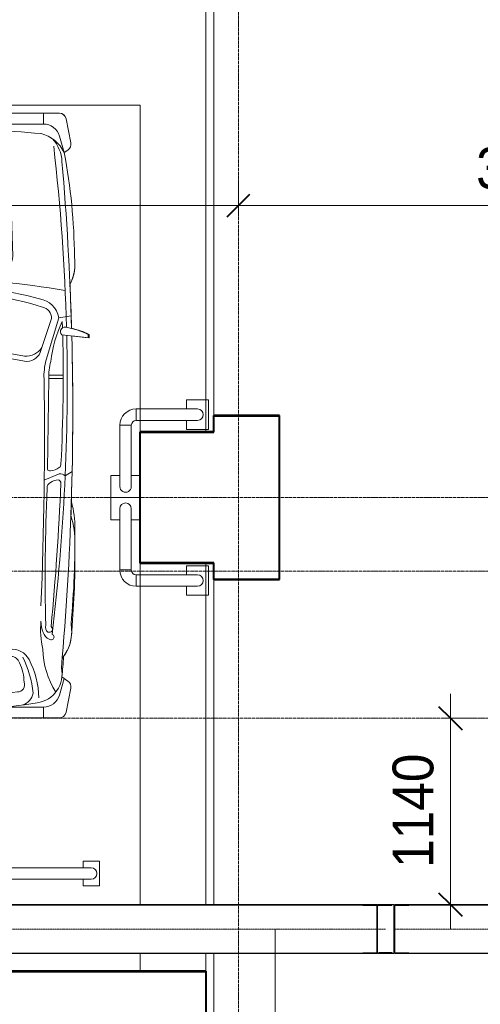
# Model space of a CAD drawing. Header units: millimetres. Extents: x 5617 to 137993, y -10603 to 156644.
# Tile 54 of 79: x 88539 to 91357, y 48350 to 54374. Entities that reach past the tile are written whole.
import ezdxf

# ---------------------------------------------------------------- set-up
doc = ezdxf.new("R2010")
doc.units = ezdxf.units.MM
for name, pattern in [('ADSK_Линия сетки', [25, 20, -2.5, 0, -2.5]), ('Линия сетки', [25, 20, -2.5, 0, -2.5]), ('Осевая', [14, 10, -2, 0, -2])]:
    doc.linetypes.add(name, pattern=pattern)
for name, color, linetype, lineweight in [('Кабельные лотки', 7, 'Continuous', 18), ('Марки кабельных лотков', 7, 'Continuous', 20), ('Опуск', 7, 'Continuous', 18), ('Осевая линия', 7, 'Осевая', 18), ('Оси', 7, 'Continuous', 9), ('Парковка', 7, 'Continuous', 18), ('Перекрытия', 7, 'Continuous', 18), ('Размеры', 7, 'Continuous', 9), ('Размеры-100', 7, 'Continuous', 9), ('Соединительные детали кабельных лотков', 7, 'Continuous', 18), ('Стены разрез', 7, 'Continuous', 40), ('Элементы узлов', 7, 'Continuous', 18)]:
    doc.layers.add(name, color=color, linetype=linetype, lineweight=lineweight)
doc.styles.add('Arial', font='arial.ttf', dxfattribs={"width": 0.9, "height": 250})
doc.dimstyles.new('Основной_2_5_мм', dxfattribs={"dimscale": 304.8, "dimtxt": 255.06485, "dimasz": 0.463911, "dimexe": 0.492126, "dimexo": 0.492126, "dimgap": 0.098425, "dimtad": 1, "dimdec": 0, "dimdsep": 46, "dimtxsty": 'Arial', "dimblk1": 'OBLIQUE', "dimblk2": 'OBLIQUE', "dimsah": 1, "dimcen": 0.09, "dimdle": 0.492126, "dimazin": 2, "dimtfac": 1, "dimtdec": 4, "dimtix": 1, "dimtmove": 0, "dimatfit": 3, "dimfxl": 1, "dimtvp": 1, "dimtolj": 1, "dimtzin": 0, "dimlwd": 20, "dimlwe": 20, "dimarcsym": 2})

# ---------------------------------------------------------------- blocks, each defined once
blk = doc.blocks.new('199_Парковочные места 3 класса и МГН - Малый класс-5604840-МКСС_LB01_-7_650__Кабельные конструкции_Лотки_3')
at = {"layer": 'Парковка'}
blk.add_hatch(color=256, dxfattribs=at).paths.add_polyline_path([(1144.8, 926.6), (1134.8, 924), (1125.8, 918.8), (1118.4, 911.5), (1113.1, 902.5), (1110.4, 892.5), (1110.3, 882.1), (1143.6, 611.1), (925.5, 775.4), (916.5, 780.6), (906.4, 783.2), (894.1, 782.6), (886, 780.4), (877.1, 775.2), (869.7, 767.8), (864.5, 758.8), (861.8, 748.8), (861.8, 738.4), (864.4, 728.4), (869.6, 719.3), (876.9, 711.9), (885.8, 706.7), (1137.1, 600), (885.8, 493.3), (876.9, 488.1), (869.6, 480.7), (864.4, 471.6), (861.8, 461.6), (861.8, 451.2), (864.5, 441.2), (869.7, 432.2), (877.1, 424.8), (886, 419.6), (896.1, 416.9), (906.4, 416.8), (916.5, 419.4), (925.5, 424.6), (1143.6, 588.9), (1110.3, 317.9), (1110.4, 307.5), (1113.1, 297.5), (1118.4, 288.5), (1125.8, 281.2), (1134.8, 276), (1144.8, 273.4), (1155.2, 273.4), (1165.2, 276), (1174.2, 281.2), (1181.6, 288.5), (1186.9, 297.5), (1189.6, 307.5), (1189.7, 317.9), (1156.4, 588.9), (1374.5, 424.6), (1383.5, 419.4), (1393.6, 416.8), (1403.9, 416.9), (1414, 419.6), (1422.9, 424.8), (1430.3, 432.2), (1435.5, 441.2), (1438.2, 451.2), (1438.2, 461.6), (1435.6, 471.6), (1430.4, 480.7), (1423.1, 488.1), (1414.2, 493.3), (1162.9, 600), (1414.2, 706.7), (1423.1, 711.9), (1430.4, 719.3), (1435.6, 728.4), (1438.2, 738.4), (1438.2, 748.8), (1435.5, 758.8), (1430.3, 767.8), (1422.9, 775.2), (1414, 780.4), (1403.9, 783.1), (1393.6, 783.2), (1383.5, 780.6), (1374.5, 775.4), (1156.4, 611.1), (1189.7, 882.1), (1189.6, 892.5), (1186.9, 902.5), (1181.6, 911.5), (1174.2, 918.8), (1165.2, 924), (1155.2, 926.6)])
at = {"layer": 'Парковка', "color": 253, "true_color": 0xaaaaaa}
for p, q in [((2500, 5300), (0, 5300)), ((0, 5300), (0, 5190)), ((2500, 5190), (2500, 5300)), ((0, 4890), (0, 0)), ((2500, 0), (2500, 4890)), ((250, 4775), (350, 4775)), ((250, 4625), (250, 4775)), ((350, 4735), (350, 4775)), ((2150, 4735), (2150, 4775)), ((2150, 4775), (2250, 4775)), ((2250, 4625), (2250, 4775)), ((300, 4735), (2200, 4735)), ((300, 4665), (2200, 4665)), ((350, 4625), (350, 4665)), ((2150, 4625), (2150, 4665)), ((250, 4625), (350, 4625)), ((2150, 4625), (2250, 4625)), ((0, 0), (2500, 0))]:
    blk.add_line(p, q, dxfattribs=at)
for centre, start, end in [((300, 4700), 90, 270), ((2200, 4700), 270, 90)]:
    blk.add_arc(centre, 35, start, end, dxfattribs=at)
at = {"layer": 'Элементы узлов', "color": 253, "true_color": 0xaaaaaa}
for p, q in [((1253.3, 3748), (496.5, 3748)), ((496.5, 3748), (2010.2, 3748)), ((591.7, 3681.4), (591.7, 3748)), ((2010.2, 3748), (1253.3, 3748)), ((1915, 3681.4), (1915, 3748)), ((424.7, 3566.8), (454, 3713.2)), ((424.7, 3566.8), (454, 3713.2)), ((816.7, 3681.4), (591.7, 3681.4)), ((1690, 3681.4), (1915, 3681.4)), ((2082, 3566.8), (2052.7, 3713.2)), ((2052.7, 3713.2), (2082, 3566.8)), ((494.7, 3608.2), (465.9, 3506.7)), ((2012, 3608.2), (2040.8, 3506.7)), ((465.9, 3506.7), (442.7, 3522.5)), ((479.5, 3497.4), (442.7, 3522.5)), ((2064, 3522.5), (2027.2, 3497.4)), ((2040.8, 3506.7), (2064, 3522.5)), ((496.7, 2255.3), (587.9, 2294)), ((2010, 2255.3), (1918.8, 2294)), ((416.9, 2240.4), (459.7, 2267.3)), ((2089.8, 2240.4), (2047, 2267.3)), ((568, 2225.8), (560.3, 1671.7)), ((1938.7, 2225.8), (1946.4, 1671.7)), ((560.3, 1671.7), (471.7, 1671.7)), ((560.3, 1650.8), (471.7, 1650.8)), ((1946.4, 1671.7), (2035, 1671.7)), ((1946.4, 1650.8), (2035, 1650.8)), ((497.9, 1299.9), (575.2, 1557.6)), ((612.2, 1512.7), (542.7, 1304.2)), ((1894.4, 1512.7), (1963.9, 1304.2)), ((2008.8, 1299.9), (1931.5, 1557.6)), ((313.2, 1422.6), (419.1, 1411)), ((313.2, 1401.5), (313.2, 1422.6)), ((319.8, 1422.6), (480.4, 1405)), ((319.8, 1401.5), (319.8, 1422.6)), ((2186.8, 1422.6), (2026.2, 1405)), ((2087.6, 1411.7), (2186.8, 1422.6)), ((2186.8, 1401.5), (2186.8, 1422.6)), ((2186.8, 1422.6), (2186.8, 1401.5)), ((477.4, 1322.2), (476.2, 1361.5)), ((2029.2, 1322.2), (2030.5, 1361.5)), ((422.7, 1287.3), (497.9, 1299.9)), ((2083.9, 1287.3), (2008.8, 1299.9)), ((1253.3, 998.2), (850.5, 1010.2)), ((1656.2, 1010.2), (1253.3, 998.2)), ((802.6, 248.8), (780.5, 923.4)), ((1085.3, 955.9), (1085.3, 842.6)), ((1253.3, 955.9), (1085.3, 955.9)), ((1421.3, 955.9), (1253.3, 955.9)), ((1421.3, 842.6), (1421.3, 955.9)), ((1704, 248.7), (1726.1, 923.4)), ((1143.6, 611.1), (1110.3, 882.1)), ((1189.7, 882.1), (1156.4, 611.1)), ((1085.3, 842.6), (1253.3, 842.6)), ((1253.3, 842.6), (1421.3, 842.6)), ((925.5, 775.4), (1143.6, 611.1)), ((1156.4, 611.1), (1374.5, 775.4)), ((1137.1, 600), (885.8, 706.7)), ((1414.2, 706.7), (1162.9, 600)), ((885.8, 493.3), (1137.1, 600)), ((1143.6, 588.9), (925.5, 424.6)), ((1110.3, 317.9), (1143.6, 588.9)), ((1156.4, 588.9), (1189.7, 317.9)), ((1374.5, 424.6), (1156.4, 588.9)), ((1162.9, 600), (1414.2, 493.3)), ((465.8, 289.4), (442.7, 273.6)), ((442.8, 273.6), (465.9, 289.4)), ((494.7, 187.9), (465.8, 289.4)), ((2011.9, 187.9), (2040.8, 289.4)), ((2040.8, 289.4), (2063.9, 273.6)), ((2040.8, 289.4), (2063.9, 273.6)), ((424.7, 229.3), (453.9, 82.9)), ((454, 82.9), (424.7, 229.3)), ((2082, 229.3), (2052.7, 82.9)), ((2082, 229.3), (2052.7, 82.9)), ((797.1, 114.7), (797.1, 158.9)), ((857, 155.9), (857, 114.7)), ((1649.6, 155.8), (1649.6, 114.7)), ((1709.6, 114.7), (1709.6, 158.9)), ((591.6, 114.7), (1253.3, 114.7)), ((591.6, 48.1), (591.6, 114.7)), ((1253.3, 114.7), (1915, 114.7)), ((1915, 114.7), (1915, 48.1)), ((2010.2, 48), (495.2, 48.1)), ((1253.3, 48.1), (496.4, 48.1)), ((2010.2, 48), (1253.3, 48.1))]:
    blk.add_line(p, q, dxfattribs=at)
for centre, radius, start, end in [((496.5, 3704.7), 43.3, 89.99928, 168.69299), ((496.5, 3704.7), 43.3, 89.99928, 168.69443), ((2010.2, 3704.7), 43.3, 11.30557, 89.99928), ((2010.2, 3704.7), 43.3, 11.30557, 89.99928), ((591.7, 3580.6), 100.8, 89.99928, 164.12459), ((1272.2, -184.1), 3892.2, 90.27687, 99.49353), ((1234.4, -184.1), 3892.2, 80.50503, 89.7217), ((1915, 3580.6), 100.8, 15.87397, 89.99928), ((654.7, 3480.5), 176.1, 98.0112, 192.57259), ((1135.1, 3631.4), 514.2, 180.82579, 207.88203), ((748.1, 3580.1), 93.4, 108.9228, 169.95606), ((1157.5, 691.8), 2925.5, 88.12216, 97.99414), ((1349.1, 691.8), 2925.5, 82.00443, 91.87641), ((1758.6, 3580.1), 93.4, 10.04251, 71.07576), ((1371.6, 3631.4), 514.2, 332.11653, 359.17277), ((1852, 3480.5), 176.1, 347.42849, 81.98737), ((467.2, 3558.3), 43.3, 168.69299, 235.60993), ((467.2, 3558.3), 43.3, 168.69443, 235.61137), ((66.4, 3308.9), 531, 1.96137, 31.9592), ((1293.2, 3659), 640.2, 185.61277, 206.11825), ((751.8, 3545.2), 43.7, 91.56407, 200.59256), ((1754.9, 3545.2), 43.7, 339.406, 88.43449), ((1213.5, 3659), 640.2, 333.88031, 354.38579), ((2440.3, 3308.9), 531, 148.03936, 178.0372), ((2039.5, 3558.3), 43.3, 304.38863, 11.30557), ((2039.5, 3558.3), 43.3, 304.38863, 11.30557), ((18082.4, 1966.9), 17669.3, 175.03097, 175.43716), ((999, 3534.3), 288.1, 180.90434, 205.45176), ((1507.7, 3534.3), 288.1, 334.5468, 359.09422), ((-15575.7, 1966.9), 17669.3, 4.56284, 4.96903), ((18082.4, 1872.5), 17669.3, 174.90321, 181.49417), ((-15575.7, 1872.9), 17669.3, 358.50439, 5.09538), ((681.1, 3219.3), 261.7, 140.99767, 190.49943), ((781.8, 3440.8), 112.8, 206.20844, 279.2206), ((794.2, 3430.7), 59, 200.06578, 267.30411), ((1112, 414.1), 2975.1, 87.27733, 96.18589), ((1394.6, 414), 2975.1, 83.81267, 92.72124), ((1724.9, 3440.8), 112.8, 260.77796, 333.79013), ((1712.5, 3430.7), 59, 272.69446, 339.93278), ((1825.5, 3219.3), 261.7, 349.50101, 38.99997), ((681.2, 3219.3), 261.7, 144.14545, 180.52109), ((43.8, 3207.2), 566, 354.89766, 12.23113), ((1210.8, -394), 3746, 89.34934, 96.29812), ((1295.8, -394), 3746, 83.70044, 90.64922), ((2462.9, 3207.2), 566, 167.76744, 185.10091), ((1825.5, 3219.3), 261.7, 359.47891, 35.85455), ((545.2, 3253.1), 17.4, 46.6631, 252.00856), ((538, 3211.9), 57.2, 12.77805, 70.4683), ((1968.7, 3211.8), 57.2, 109.53027, 167.22051), ((1961.5, 3253.1), 17.4, 287.99786, 133.33547), ((5887.6, 2750.7), 5488, 175.12727, 180.6996), ((13210.7, 1700.5), 12763.6, 173.08772, 181.31174), ((556.3, 3205.2), 19.1, 63.03752, 237.12039), ((545.1, 3192.9), 35.5, 340.68862, 56.00057), ((446.8, 3159.2), 160.9, 359.1503, 23.93855), ((2059.9, 3159.2), 160.9, 156.06002, 180.84826), ((1961.6, 3192.8), 35.5, 123.99799, 199.32068), ((1950.4, 3205.2), 19.1, 302.88608, 116.96104), ((-10704.1, 1700.8), 12763.6, 358.68682, 6.91085), ((-3380.9, 2750.7), 5488, 359.3004, 4.87273), ((5887.6, 2656.6), 5488, 174.61546, 180.69817), ((16105.3, 1689.2), 15631.5, 174.49367, 177.71313), ((-11190.1, 2888.4), 11772.4, 357.3492, 1.42481), ((13696.8, 2888.1), 11772.4, 178.57378, 182.64936), ((-13598.7, 1689.6), 15631.5, 2.28543, 5.5049), ((-3380.9, 2656.7), 5488, 359.3004, 5.38319), ((26486.2, 2014.1), 25899.9, 177.67933, 180.7522), ((-23979.6, 2014.7), 25899.9, 359.24637, 2.31923), ((944.9, 2672.2), 545, 178.79155, 197.28818), ((1561.8, 2672.2), 545, 342.71182, 1.20845), ((944.9, 2578.2), 545, 178.79011, 196.24854), ((1561.8, 2578.2), 545, 343.75002, 1.20845), ((18082.4, 1872.9), 17669.3, 177.93278, 181.49799), ((-15575.7, 1872.9), 17669.3, 358.50439, 2.06722), ((505.5, 2310.7), 19.4, 173.28377, 262.69335), ((501.5, 2370.6), 79.2, 271.09882, 307.26959), ((532, 2341.1), 37.8, 297.53371, 4.37223), ((1974.6, 2341), 37.8, 175.62633, 242.46485), ((2005.2, 2370.6), 79.2, 232.72897, 268.89974), ((2001.2, 2310.7), 19.4, 277.30522, 6.7148), ((487.2, 2289.2), 35.2, 218.45477, 285.6284), ((552.3, 2148.4), 87.6, 92.47241, 129.77289), ((553.1, 2221), 15.6, 17.8258, 107.34185), ((1953.5, 2221), 15.6, 72.65671, 162.17276), ((1954.4, 2148.4), 87.6, 50.22567, 87.52615), ((2019.5, 2289.1), 35.2, 254.37016, 321.54379), ((10681.6, 1663.8), 10210, 177.02487, 181.44905), ((506.8, 2196.9), 21.6, 119.23686, 188.40037), ((1999.9, 2196.9), 21.6, 351.5982, 60.76171), ((-8175, 1664), 10210, 358.54951, 2.9737), ((184.5, 1661.3), 375.9, 345.39144, 1.59358), ((255.3, 1653.5), 334, 343.30529, 3.53387), ((2251.4, 1653.5), 334, 176.46469, 196.69328), ((2322.2, 1661.3), 375.9, 178.40499, 194.60713), ((-289.1, 1677), 844.6, 335.16501, 352.48153), ((695, 1476.5), 90.4, 81.57342, 156.34396), ((1811.6, 1476.4), 90.4, 23.6546, 98.42514), ((2795.8, 1677), 844.6, 187.51703, 204.83355), ((699.9, 1418.4), 116.7, 85.88526, 147.19487), ((1223.3, 4125.5), 2610.9, 258.62303, 270.65849), ((1223.3, 4094.4), 2610.9, 258.62303, 270.65849), ((1283.4, 4125.5), 2610.9, 269.34007, 281.37554), ((1283.4, 4094.4), 2610.9, 269.34007, 281.37554), ((1806.7, 1418.4), 116.7, 32.8037, 94.1133), ((510.8, 1792.7), 438.3, 243.19585, 258.09147), ((517.5, 1792.7), 438.3, 243.19442, 260.64082), ((460.2, 1385), 28.5, 240.61742, 44.58896), ((2046.5, 1385), 28.5, 135.40961, 299.38115), ((1989.2, 1792.7), 438.3, 279.35774, 296.80415), ((1989.2, 1792.7), 438.3, 282.8106, 296.80415), ((18082.4, 1872.5), 17669.3, 181.64471, 184.96145), ((18082.4, 1872.9), 17669.3, 181.65094, 182.52094), ((13210.7, 1700.5), 12763.6, 181.53812, 186.52459), ((-10704.1, 1700.8), 12763.6, 353.47398, 358.46044), ((-15575.7, 1872.9), 17669.3, 355.03711, 358.35385), ((-15575.7, 1872.9), 17669.3, 357.47906, 358.35385), ((640.1, 1326.5), 144.7, 190.60765, 260.69906), ((613.3, 1303.5), 70.6, 179.46611, 257.42047), ((1866.5, 1326.5), 144.7, 279.2995, 349.39092), ((1893.4, 1303.5), 70.6, 282.57809, 0.53245), ((1152.1, 2963.4), 1815.4, 252.22392, 273.1953), ((1354.6, 2963.4), 1815.4, 266.80326, 287.77464), ((1174.1, 3235.3), 2125.9, 254.80157, 272.13653), ((1332.6, 3235.3), 2125.9, 267.86203, 285.197), ((676.4, 969.4), 276.8, 154.27601, 188.61704), ((676.5, 969.4), 276.8, 152.85611, 188.61847), ((1191.7, 5148.7), 4081.1, 259.66653, 270.86482), ((1315, 5148.7), 4081.1, 269.13374, 280.33204), ((1830.2, 969.4), 276.8, 351.38153, 27.14389), ((1830.2, 969.4), 276.8, 351.38153, 25.72256), ((865.8, 926.2), 85.3, 100.33204, 181.87628), ((1640.9, 926.2), 85.3, 358.12228, 79.66653), ((3901.9, 951.3), 3499.2, 180.3812, 190.90258), ((3901.9, 951.3), 3499.2, 180.38263, 190.90402), ((1150, 887), 40, 353, 187), ((-1395.2, 951.3), 3499.2, 349.09598, 359.61737), ((-1395.2, 951.3), 3499.2, 349.09598, 359.61737), ((901.5, 743.5), 40, 53, 247), ((1398.5, 743.5), 40, 293, 127), ((901.5, 456.5), 40, 113, 307), ((1398.5, 456.5), 40, 233, 67), ((698.5, 353.3), 219.5, 182.35366, 222.65879), ((1150, 313), 40, 173, 7), ((1808.1, 353.3), 219.5, 317.33977, 357.6449), ((467.1, 237.8), 43.3, 124.38863, 191.30557), ((467.2, 237.8), 43.3, 124.39007, 191.30701), ((657.8, 378.4), 211.6, 204.86684, 256.25056), ((1848.8, 378.4), 211.6, 283.74801, 335.13172), ((2039.5, 237.8), 43.3, 348.69299, 55.60993), ((2039.5, 237.8), 43.3, 348.69299, 55.60993), ((591.6, 215.5), 100.8, 195.87397, 269.99928), ((1915, 215.5), 100.8, 269.99928, 344.12459), ((1095.7, 5491.7), 5341.2, 264.75593, 271.69119), ((1411.1, 5491.7), 5341.2, 268.30737, 275.24264), ((496.4, 91.4), 43.3, 191.30557, 269.99928), ((496.5, 91.4), 43.3, 191.30701, 268.30337), ((2010.2, 91.4), 43.3, 269.99928, 348.69299), ((2010.2, 91.4), 43.3, 269.99928, 348.69299)]:
    blk.add_arc(centre, radius, start, end, dxfattribs=at)
blk = doc.blocks.new('199_Паркинг_Колесоотбойник_Угловой_ - 199_Паркинг_Колесоотбойник_Угловой_-V34-МКСС_LB01_-7_650__Кабельные конструкции_Лотки_3')
at = {"layer": 'Парковка', "color": 253, "true_color": 0xaaaaaa}
for p, q in [((372.4, 90), (372.4, 35)), ((372.4, 90), (507.6, 90)), ((507.6, 90), (507.6, -90)), ((65, -35), (65, 35)), ((65, 35), (440, 35)), ((65, -35), (440, -35)), ((372.4, -35), (372.4, -90)), ((-35, -65), (35, -65)), ((-35, -65), (-35, -440)), ((35, -65), (35, -440)), ((372.4, -90), (507.6, -90)), ((-90, -372.4), (-90, -507.6)), ((-90, -372.4), (-35, -372.4)), ((90, -372.4), (35, -372.4)), ((90, -372.4), (90, -507.6)), ((-90, -507.6), (90, -507.6))]:
    blk.add_line(p, q, dxfattribs=at)
for centre, radius, start, end in [((65, -65), 100, 90, 180), ((440, 0), 35, 270, 90), ((65, -65), 30, 90, 180), ((0, -440), 35, 180, 360)]:
    blk.add_arc(centre, radius, start, end, dxfattribs=at)
blk = doc.blocks.new('199_Паркинг_Колесоотбойник_Угловой_ - 199_Паркинг_Колесоотбойник_Угловой_-5609332-МКСС_LB01_-7_650__Кабельные конструкции_Лотки_3')
at = {"layer": 'Парковка', "color": 253, "true_color": 0xaaaaaa}
for p, q in [((-90, 372.4), (-90, 507.6)), ((-90, 507.6), (90, 507.6)), ((90, 372.4), (90, 507.6)), ((-35, 65), (-35, 440)), ((35, 65), (35, 440)), ((-90, 372.4), (-35, 372.4)), ((90, 372.4), (35, 372.4)), ((-35, 65), (35, 65)), ((372.4, 35), (372.4, 90)), ((372.4, 90), (507.6, 90)), ((507.6, -90), (507.6, 90)), ((65, 35), (65, -35)), ((65, 35), (440, 35)), ((65, -35), (440, -35)), ((372.4, -90), (372.4, -35)), ((372.4, -90), (507.6, -90))]:
    blk.add_line(p, q, dxfattribs=at)
for centre, radius, start, end in [((0, 440), 35, 0, 180), ((65, 65), 100, 180, 270), ((65, 65), 30, 180, 270), ((440, 0), 35, 270, 90)]:
    blk.add_arc(centre, radius, start, end, dxfattribs=at)
blk = doc.blocks.new('135_SLK_GD_AR_rvt-1-МКСС_LB01_-7_650__Кабельные конструкции_Лотки_3')
at = {"layer": 'Перекрытия', "color": 253, "true_color": 0xaaaaaa}
for p, q in [((75350, 51850), (75350, 54963.1)), ((75400, 54963.1), (75400, 51950)), ((75400, 51950), (75800, 51950)), ((75800, 51950), (75800, 50950)), ((74950, 51050), (74950, 51850)), ((74950, 51850), (75350, 51850)), ((75350, 51050), (74950, 51050)), ((75350, 48960), (75350, 51050)), ((75800, 50950), (75400, 50950)), ((75400, 50950), (75400, 48960)), ((75350, 48550), (75350, 48660)), ((75400, 48660), (75400, 46100)), ((72375, 48550), (75350, 48550))]:
    blk.add_line(p, q, dxfattribs=at)
at = {"layer": 'Стены разрез', "color": 253, "true_color": 0xaaaaaa}
for p, q in [((75400, 51952), (75398, 51952)), ((75398, 51952), (75398, 51852)), ((75802, 51952), (75400, 51952)), ((75400, 51852), (75400, 51950)), ((75400, 51950), (75800, 51950)), ((75800, 51950), (75800, 50950)), ((75802, 51950), (75802, 51952)), ((75802, 50948), (75802, 51950)), ((74950, 51852), (74948, 51852)), ((74948, 51852), (74948, 51048)), ((75398, 51852), (74950, 51852)), ((74950, 51050), (74950, 51850)), ((74950, 51850), (75400, 51850)), ((75400, 51850), (75400, 51852)), ((74948, 51048), (74950, 51048)), ((75398, 51050), (74950, 51050)), ((74950, 51048), (75398, 51048)), ((75400, 51050), (75398, 51050)), ((75398, 51048), (75398, 50950)), ((75400, 50950), (75400, 51050)), ((75398, 50950), (75398, 50948)), ((75398, 50948), (75800, 50948)), ((75800, 50950), (75400, 50950)), ((75800, 50948), (75802, 50948)), ((75350, 48552), (72375, 48552)), ((72375, 48550), (75350, 48550)), ((75352, 48552), (75350, 48552)), ((75350, 48550), (75350, 46102)), ((75352, 46102), (75352, 48552))]:
    blk.add_line(p, q, dxfattribs=at)
at = {"layer": 'Парковка', "color": 253, "lineweight": 18, "true_color": 0xaaaaaa}
for name, p, rotation in [('199_Парковочные места 3 класса и МГН - Малый класс-5604840-МКСС_LB01_-7_650__Кабельные конструкции_Лотки_3', (74950, 53850), 180), ('199_Паркинг_Колесоотбойник_Угловой_ - 199_Паркинг_Колесоотбойник_Угловой_-5609332-МКСС_LB01_-7_650__Кабельные конструкции_Лотки_3', (74860, 51957.6), 270.0000000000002), ('199_Паркинг_Колесоотбойник_Угловой_ - 199_Паркинг_Колесоотбойник_Угловой_-V34-МКСС_LB01_-7_650__Кабельные конструкции_Лотки_3', (74860, 50942.4), 89.99999999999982)]:
    blk.add_blockref(name, p, dxfattribs=dict(at, rotation=rotation))
blk = doc.blocks.new('OSTEC_CLV - ЛН_ ЛП - ПШСМ - Угол вертикальный - ZS - Цинкование по методу Сендзимира-V38-МКСС_LB01_-7_650__Кабельные конструкции_Лотки_3')
at = {"layer": 'Осевая линия'}
for p, q in [((83628.4, 29149.8), (83628, 29149.8)), ((83632.6, 29149.8), (83628.4, 29149.8))]:
    blk.add_line(p, q, dxfattribs=at)
blk = doc.blocks.new('OSTEC_U - ЛН_ ЛП - ПШСМ - OSTEC_U - ЛН_ ЛП - ПШСМ-V55-МКСС_LB01_-7_650__Кабельные конструкции_Лотки_3')
at = {"layer": 'Соединительные детали кабельных лотков', "color": 96, "true_color": 0x008000}
for p, q in [((83541.4, 29295.2), (83541.4, 29297.2)), ((83541.4, 29295.2), (83541.4, 29297.2)), ((83632.4, 29295.2), (83541.4, 29295.2)), ((83541.4, 29295.2), (83632.4, 29295.2)), ((83632.4, 29297.2), (83627.4, 29297.2)), ((83627.4, 29297.2), (83632.4, 29297.2))]:
    blk.add_line(p, q, dxfattribs=at)
blk = doc.blocks.new('OSTEC_U - ЛН_ ЛП - ПШСМ - OSTEC_U - ЛН_ ЛП - ПШСМ-V65-МКСС_LB01_-7_650__Кабельные конструкции_Лотки_3')
at = {"layer": 'Соединительные детали кабельных лотков', "color": 96, "true_color": 0x008000}
for p, q in [((76501.6, 48957.5), (76506.6, 48957.5)), ((76506.6, 48957.5), (76501.6, 48957.5)), ((76501.6, 48955.5), (76592.6, 48955.5)), ((76592.6, 48955.5), (76501.6, 48955.5)), ((76592.6, 48957.5), (76592.6, 48955.5)), ((76592.6, 48957.5), (76592.6, 48955.5))]:
    blk.add_line(p, q, dxfattribs=at)
blk = doc.blocks.new('OSTEC_CLV - ЛН_ ЛП - ПШСМ - Угол вертикальный - ZS - Цинкование по методу Сендзимира-1320245-МКСС_LB01_-7_650__Кабельные конструкции_Лотки_3')
at = {"layer": 'Осевая линия'}
for q in [(80204.8, 48810), (80259.2, 48810)]:
    blk.add_line((80258.8, 48810), q, dxfattribs=at)
blk = doc.blocks.new('OSTEC_U - ЛН_ ЛП - ПШСМ - OSTEC_U - ЛН_ ЛП - ПШСМ-1318614-МКСС_LB01_-7_650__Кабельные конструкции_Лотки_3')
at = {"layer": 'Соединительные детали кабельных лотков', "color": 96, "true_color": 0x008000}
for p, q in [((80179.8, 48957.5), (80179.8, 48955.5)), ((80204.8, 48957.5), (80179.8, 48957.5)), ((80179.8, 48955.5), (80204.8, 48955.5)), ((80204.8, 48957.5), (80216.3, 48957.5)), ((80216.3, 48957.5), (80204.8, 48957.5)), ((80216.3, 48955.5), (80204.8, 48955.5)), ((80216.3, 48957.5), (80218.2, 48957.5)), ((80218.2, 48957.5), (80216.3, 48957.5)), ((80216.3, 48955.5), (80216.3, 48957.5)), ((80216.3, 48955.5), (80216.3, 48957.5)), ((80218.2, 48955.5), (80216.3, 48955.5)), ((80218.2, 48957.5), (80259.8, 48957.5)), ((80259.8, 48957.5), (80218.2, 48957.5)), ((80218.2, 48955.5), (80218.2, 48957.5)), ((80218.2, 48955.5), (80218.2, 48957.5)), ((80345.8, 48955.5), (80218.2, 48955.5)), ((80226.5, 48955.5), (80229.8, 48955.5)), ((80244.8, 48955.5), (80345.8, 48955.5)), ((80345.8, 48955.5), (80345.8, 48957.5)), ((80345.8, 48955.5), (80345.8, 48957.5))]:
    blk.add_line(p, q, dxfattribs=at)
blk = doc.blocks.new('OSTEC_U - ЛН_ ЛП - ПШСМ - OSTEC_U - ЛН_ ЛП - ПШСМ-V63-МКСС_LB01_-7_650__Кабельные конструкции_Лотки_3')
at = {"layer": 'Соединительные детали кабельных лотков', "color": 96, "true_color": 0x008000}
for p, q in [((83657.4, 29004.3), (83657.4, 29002.3)), ((83682.4, 29004.3), (83657.4, 29004.3)), ((83657.4, 29002.3), (83682.4, 29002.3)), ((83682.4, 29004.3), (83693.9, 29004.3)), ((83682.4, 29002.3), (83693.9, 29002.3)), ((83693.9, 29002.3), (83682.4, 29002.3)), ((83693.9, 29004.3), (83695.8, 29004.3)), ((83693.9, 29002.3), (83693.9, 29004.3)), ((83693.9, 29002.3), (83693.9, 29004.3)), ((83693.9, 29002.3), (83695.8, 29002.3)), ((83695.8, 29002.3), (83693.9, 29002.3)), ((83695.8, 29004.3), (83823.4, 29004.3)), ((83695.8, 29002.3), (83695.8, 29004.3)), ((83695.8, 29002.3), (83695.8, 29004.3)), ((83695.8, 29002.3), (83737.4, 29002.3)), ((83737.4, 29002.3), (83695.8, 29002.3)), ((83707.4, 29004.3), (83704.1, 29004.3)), ((83823.4, 29004.3), (83722.4, 29004.3)), ((83823.4, 29002.3), (83823.4, 29004.3)), ((83823.4, 29002.3), (83823.4, 29004.3))]:
    blk.add_line(p, q, dxfattribs=at)
blk = doc.blocks.new('OSTEC_U - ЛН_ ЛП - ПШСМ - OSTEC_U - ЛН_ ЛП - ПШСМ-V64-МКСС_LB01_-7_650__Кабельные конструкции_Лотки_3')
at = {"layer": 'Соединительные детали кабельных лотков', "color": 96, "true_color": 0x008000}
for p, q in [((83642.4, 29006.3), (83657.4, 29006.3)), ((83642.4, 29006.3), (83642.4, 29004.3)), ((83657.4, 29004.3), (83642.4, 29004.3)), ((83657.4, 29006.3), (83657.4, 29004.3)), ((83707.4, 29006.3), (83657.4, 29006.3)), ((83657.4, 29006.3), (83657.4, 29004.3)), ((83657.4, 29004.3), (83707.4, 29004.3)), ((83707.4, 29004.3), (83707.4, 29006.3)), ((83707.4, 29006.3), (83722.4, 29006.3)), ((83707.4, 29006.3), (83707.4, 29004.3)), ((83722.4, 29004.3), (83707.4, 29004.3)), ((83722.4, 29006.3), (83722.4, 29004.3))]:
    blk.add_line(p, q, dxfattribs=at)
blk = doc.blocks.new('OSTEC_U - ЛН_ ЛП - ПШСМ - OSTEC_U - ЛН_ ЛП - ПШСМ-1318636-МКСС_LB01_-7_650__Кабельные конструкции_Лотки_3')
at = {"layer": 'Соединительные детали кабельных лотков', "color": 96, "true_color": 0x008000}
for p, q in [((80164.8, 48955.5), (80179.8, 48955.5)), ((80164.8, 48955.5), (80164.8, 48953.5)), ((80179.8, 48953.5), (80164.8, 48953.5)), ((80179.8, 48955.5), (80179.8, 48953.5)), ((80229.8, 48955.5), (80179.8, 48955.5)), ((80179.8, 48955.5), (80179.8, 48953.5)), ((80179.8, 48953.5), (80229.8, 48953.5)), ((80229.8, 48953.5), (80229.8, 48955.5)), ((80229.8, 48955.5), (80244.8, 48955.5)), ((80229.8, 48955.5), (80229.8, 48953.5)), ((80244.8, 48953.5), (80229.8, 48953.5)), ((80244.8, 48955.5), (80244.8, 48953.5))]:
    blk.add_line(p, q, dxfattribs=at)
blk = doc.blocks.new('DIMBLOCK3-МКСС_LB01_-7_650__Кабельные конструкции_Лотки_3')
at = {"layer": 'Размеры-100', "lineweight": 20, "transparency": 16777216}
for p, q in [((91174.2, 50250), (91174.2, 48810)), ((91174.2, 50100), (91124.2, 50100)), ((91174.2, 50100), (91324.2, 50100)), ((91174.2, 48960), (91124.2, 48960)), ((91174.2, 48960), (91324.2, 48960))]:
    blk.add_line(p, q, dxfattribs=at)
at = {"layer": 'Размеры-100', "lineweight": 40, "transparency": 16777216}
for p, q in [((91174.2, 50100), (91103.5, 50170.7)), ((91174.2, 50100), (91244.9, 50029.3)), ((91174.2, 48960), (91103.5, 49030.7)), ((91174.2, 48960), (91244.9, 48889.3))]:
    blk.add_line(p, q, dxfattribs=at)
at = {"layer": 'Размеры-100', "color": 0, "lineweight": 20, "transparency": 16777216, "insert": (90819.7, 49184.7), "char_height": 250, "width": 828.765, "attachment_point": 1, "rotation": 90, "line_spacing_factor": 0.941778, "style": 'Arial'}
blk.add_mtext('1140', dxfattribs=at)
blk = doc.blocks.new('_Oblique')
at = {"color": 0, "linetype": 'ByBlock', "lineweight": -2}
blk.add_line((-0.5, -0.5), (0.5, 0.5), dxfattribs=at)
blk = doc.blocks.new('DIMBLOCK102-МКСС_LB01_-7_650__Кабельные конструкции_Лотки_3')
at = {"layer": 'Размеры-100', "lineweight": 20, "transparency": 16777216}
for p, q in [((86276.5, 53236.2), (86276.5, 53386.2)), ((89876.5, 53236.2), (89876.5, 53386.2)), ((86276.5, 53236.2), (89876.5, 53236.2)), ((86276.5, 53236.2), (86276.5, 53186.1)), ((89876.5, 53236.2), (89876.5, 53186.1))]:
    blk.add_line(p, q, dxfattribs=at)
at = {"layer": 'Размеры-100', "lineweight": 40, "transparency": 16777216}
for p, q in [((86276.5, 53236.2), (86347.2, 53306.9)), ((89876.5, 53236.2), (89947.2, 53306.9)), ((86276.5, 53236.2), (86205.8, 53165.5)), ((89876.5, 53236.2), (89805.8, 53165.5))]:
    blk.add_line(p, q, dxfattribs=at)
at = {"layer": 'Размеры-100', "color": 0, "lineweight": 20, "transparency": 16777216, "insert": (87731.2, 53590.7), "char_height": 250, "width": 828.765, "attachment_point": 1, "line_spacing_factor": 0.941778, "style": 'Arial'}
blk.add_mtext('3600', dxfattribs=at)
blk = doc.blocks.new('DIMBLOCK103-МКСС_LB01_-7_650__Кабельные конструкции_Лотки_3')
at = {"layer": 'Размеры-100', "lineweight": 20, "transparency": 16777216}
for p, q in [((89876.5, 53236.2), (89876.5, 53386.2)), ((93476.5, 53236.2), (93476.5, 53386.2)), ((89876.5, 53236.2), (93476.5, 53236.2)), ((89876.5, 53236.2), (89876.5, 53186.1)), ((93476.5, 53236.2), (93476.5, 53186.1))]:
    blk.add_line(p, q, dxfattribs=at)
at = {"layer": 'Размеры-100', "lineweight": 40, "transparency": 16777216}
for p, q in [((89876.5, 53236.2), (89947.2, 53306.9)), ((93476.5, 53236.2), (93547.2, 53306.9)), ((89876.5, 53236.2), (89805.8, 53165.5)), ((93476.5, 53236.2), (93405.8, 53165.5))]:
    blk.add_line(p, q, dxfattribs=at)
at = {"layer": 'Размеры-100', "color": 0, "lineweight": 20, "transparency": 16777216, "insert": (91331.2, 53590.7), "char_height": 250, "width": 828.765, "attachment_point": 1, "line_spacing_factor": 0.941778, "style": 'Arial'}
blk.add_mtext('3600', dxfattribs=at)

msp = doc.modelspace()

# ---------------------------------------------------------------- linework, layer by layer
at = {"layer": 'Кабельные лотки', "color": 96, "true_color": 0x008000}
for p, q in [((90723.2, 48960), (87701.5, 48960)), ((90723.2, 48957.5), (87701.5, 48957.5)), ((90723.2, 48960), (90723.2, 48660)), ((90833.2, 48662.5), (90833.2, 48960)), ((90833.2, 48960), (92125.5, 48960)), ((90833.2, 48957.5), (92125.5, 48957.5)), ((90723.2, 48662.5), (87701.5, 48662.5)), ((90723.2, 48660), (87701.5, 48660)), ((90833.2, 48660), (90833.2, 48662.5)), ((90833.2, 48662.5), (92125.5, 48662.5)), ((90833.2, 48660), (92125.5, 48660))]:
    msp.add_line(p, q, dxfattribs=at)
at = {"layer": 'Марки кабельных лотков'}
msp.add_line((90101, 48810), (90101, 47434.1), dxfattribs=at)
at = {"layer": 'Опуск'}
for p, q in [((90728.2, 48960), (90828.2, 48960)), ((90728.2, 48660), (90728.2, 48960)), ((90828.2, 48960), (90828.2, 48660)), ((90828.2, 48660), (90728.2, 48660))]:
    msp.add_line(p, q, dxfattribs=at)
at = {"layer": 'Осевая линия'}
for p, q in [((90723.2, 48810), (87701.5, 48810)), ((90833.2, 48810), (92125.5, 48810))]:
    msp.add_line(p, q, dxfattribs=at)
at = {"layer": 'Оси', "linetype": 'Линия сетки'}
msp.add_line((89876.5, -9728.2), (89876.5, 57523), dxfattribs=at)
at = {"layer": 'Оси', "linetype": 'ADSK_Линия сетки'}
for p, q in [((105516.8, 51450), (28647.1, 51450)), ((105516.8, 51000), (28647.1, 51000)), ((105516.8, 50100), (28647.1, 50100))]:
    msp.add_line(p, q, dxfattribs=at)

# ---------------------------------------------------------------- block references
at = {"lineweight": 5}
msp.add_blockref('135_SLK_GD_AR_rvt-1-МКСС_LB01_-7_650__Кабельные конструкции_Лотки_3', (14326.5, 0), dxfattribs=at)
at = {"layer": 'Соединительные детали кабельных лотков', "color": 96, "true_color": 0x008000, "rotation": 180}
for name, p in [('OSTEC_U - ЛН_ ЛП - ПШСМ - OSTEC_U - ЛН_ ЛП - ПШСМ-V63-МКСС_LB01_-7_650__Кабельные конструкции_Лотки_3', (174460.6, 77959.8)), ('OSTEC_U - ЛН_ ЛП - ПШСМ - OSTEC_U - ЛН_ ЛП - ПШСМ-V64-МКСС_LB01_-7_650__Кабельные конструкции_Лотки_3', (174460.6, 77959.8)), ('OSTEC_U - ЛН_ ЛП - ПШСМ - OSTEC_U - ЛН_ ЛП - ПШСМ-1318614-МКСС_LB01_-7_650__Кабельные конструкции_Лотки_3', (170983, 97620)), ('OSTEC_U - ЛН_ ЛП - ПШСМ - OSTEC_U - ЛН_ ЛП - ПШСМ-1318636-МКСС_LB01_-7_650__Кабельные конструкции_Лотки_3', (170983, 97620)), ('OSTEC_U - ЛН_ ЛП - ПШСМ - OSTEC_U - ЛН_ ЛП - ПШСМ-V55-МКСС_LB01_-7_650__Кабельные конструкции_Лотки_3', (174460.6, 77959.8))]:
    msp.add_blockref(name, p, dxfattribs=at)
at = {"layer": 'Соединительные детали кабельных лотков', "color": 96, "true_color": 0x008000}
msp.add_blockref('OSTEC_U - ЛН_ ЛП - ПШСМ - OSTEC_U - ЛН_ ЛП - ПШСМ-V65-МКСС_LB01_-7_650__Кабельные конструкции_Лотки_3', (14326.5, 0), dxfattribs=at)
at = {"layer": 'Соединительные детали кабельных лотков', "rotation": 180}
for name, p in [('OSTEC_CLV - ЛН_ ЛП - ПШСМ - Угол вертикальный - ZS - Цинкование по методу Сендзимира-1320245-МКСС_LB01_-7_650__Кабельные конструкции_Лотки_3', (170983, 97620)), ('OSTEC_CLV - ЛН_ ЛП - ПШСМ - Угол вертикальный - ZS - Цинкование по методу Сендзимира-V38-МКСС_LB01_-7_650__Кабельные конструкции_Лотки_3', (174460.6, 77959.8))]:
    msp.add_blockref(name, p, dxfattribs=at)

# ---------------------------------------------------------------- dimensions: what is measured, and where the dimension line sits
at = {"layer": 'Размеры', "lineweight": 20}
for base, p1, p2, picture, middle in [((89876.5, 53236.2), (86276.5, 53336.1), (89876.5, 53336.1), 'DIMBLOCK102-МКСС_LB01_-7_650__Кабельные конструкции_Лотки_3', (88076.5, 53393.9)), ((93476.5, 53236.2), (89876.5, 53336.1), (93476.5, 53336.1), 'DIMBLOCK103-МКСС_LB01_-7_650__Кабельные конструкции_Лотки_3', (91676.5, 53393.9))]:
    dim = msp.add_linear_dim(base=base, p1=p1, p2=p2, dimstyle='Основной_2_5_мм', override={"dimpost": '<>', "dimfxl": 3600}, dxfattribs=at)
    dim.commit()
    dim.dimension.update_dxf_attribs({"geometry": picture, "text_midpoint": middle})
dim = msp.add_linear_dim(base=(91174.2, 48960), p1=(91274.2, 50100), p2=(91274.2, 48960), angle=90, dimstyle='Основной_2_5_мм', override={"dimpost": '<>', "dimfxl": 1139.981591}, dxfattribs=at)
dim.commit()
dim.dimension.update_dxf_attribs({"geometry": 'DIMBLOCK3-МКСС_LB01_-7_650__Кабельные конструкции_Лотки_3', "text_midpoint": (91016.6, 49530)})

doc.saveas('drawing.dxf')
